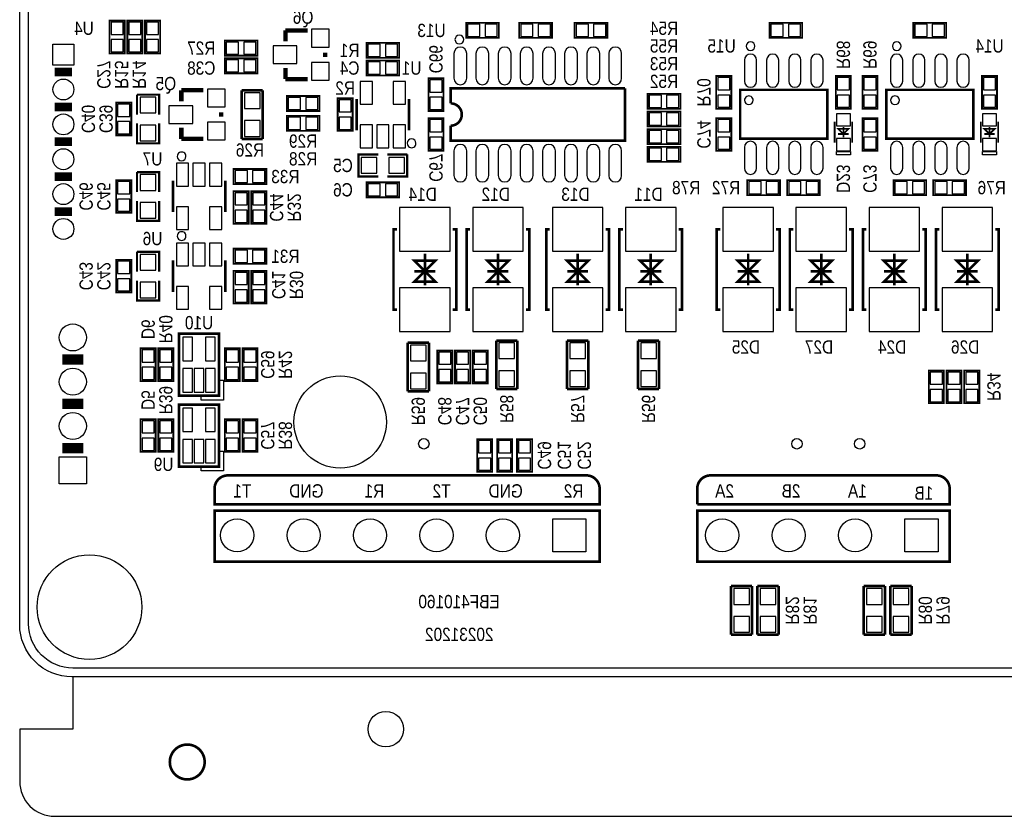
# Model space of a CAD drawing. Extents: x 0 to 137, y -8 to 90.
# Tile 1 of 7: x 0 to 56, y -8 to 38. Entities that reach past the tile are written whole.
import ezdxf
from ezdxf.enums import TextEntityAlignment as Align

# ---------------------------------------------------------------- set-up
doc = ezdxf.new("R2010")
doc.units = 0
for name, color, linetype in [('BG_OUTLINE', 3, 'CONTINUOUS'), ('BG_SILKSCREEN_BOTTOM', 51, 'CONTINUOUS'), ('PG_SILKSCREEN_BOTTOM', 150, 'CONTINUOUS'), ('PIN_SOLDERMASK_BOTTOM', 231, 'CONTINUOUS'), ('RD_SILKSCREEN_BOTTOM', 1, 'CONTINUOUS'), ('RKI_ALL', 2, 'CONTINUOUS')]:
    doc.layers.add(name, color=color, linetype=linetype)

msp = doc.modelspace()

# ---------------------------------------------------------------- linework, layer by layer
at = {"layer": 'BG_OUTLINE'}
msp.add_lwpolyline([(2.999994, 81.999836), (133.999732, 81.999836, -0.414214), (136.999726, 78.999842), (136.999726, 2.999994, -0.414214), (133.999732, 0), (2.999994, 0, -0.414214), (0, 2.999994), (0, 78.999842, -0.414214)], format="xyb", close=True, dxfattribs=at)
msp.add_lwpolyline([(3.048, 0), (3.048, -2.999994), (0, -2.999994), (0, -5.999988, 0.414214), (1.999996, -7.999984), (134.99973, -7.999984, 0.414214), (136.999726, -5.999988), (136.999726, -2.999994), (133.999732, -2.999994), (133.999732, 0)], format="xyb", dxfattribs=at)
at = {"layer": 'BG_OUTLINE', "const_width": 0.1524}
msp.add_lwpolyline([(10.61085, -4.883912, 1), (8.610854, -4.883912, 1), (10.61085, -4.883912)], format="xyb", dxfattribs=at)
at = {"layer": 'BG_SILKSCREEN_BOTTOM', "const_width": 0.1524}
for points in [[(11.938, 11.557), (32.502348, 11.557, -0.414214), (33.264348, 10.795), (33.264348, 9.906), (11.176, 9.906), (11.176, 10.795, -0.414214), (11.938, 11.557)], [(38.862, 9.906), (53.34, 9.906), (53.34, 10.795, 0.414214), (52.578, 11.557), (39.624, 11.557, 0.414214), (38.862, 10.795), (38.862, 9.906)]]:
    msp.add_lwpolyline(points, format="xyb", dxfattribs=at)
for points in [[(33.264348, 8.636), (33.264348, 6.604), (11.176, 6.604), (11.176, 9.525), (33.264348, 9.525), (33.264348, 8.636)], [(53.34, 8.636), (53.34, 6.604), (38.862, 6.604), (38.862, 9.525), (53.34, 9.525), (53.34, 8.636)]]:
    msp.add_lwpolyline(points, dxfattribs=at)
at = {"layer": 'PG_SILKSCREEN_BOTTOM'}
for points, const_width in [([(6.0198, 35.7632), (6.0198, 37.6428), (5.1562, 37.6428), (5.1562, 35.7632), (6.0198, 35.7632)], 0.1016), ([(6.1722, 37.6428), (6.1722, 35.7632), (7.0358, 35.7632), (7.0358, 37.6428), (6.1722, 37.6428)], 0.1016), ([(8.0518, 35.7632), (8.0518, 37.6428), (7.1882, 37.6428), (7.1882, 35.7632), (8.0518, 35.7632)], 0.1016), ([(27.4828, 37.5158), (25.6032, 37.5158), (25.6032, 36.6522), (27.4828, 36.6522), (27.4828, 37.5158)], 0.1016), ([(30.5308, 37.5158), (28.6512, 37.5158), (28.6512, 36.6522), (30.5308, 36.6522), (30.5308, 37.5158)], 0.1016), ([(31.8262, 36.6522), (33.7058, 36.6522), (33.7058, 37.5158), (31.8262, 37.5158), (31.8262, 36.6522)], 0.1016), ([(43.0022, 36.6522), (44.8818, 36.6522), (44.8818, 37.5158), (43.0022, 37.5158), (43.0022, 36.6522)], 0.1016), ([(51.2572, 36.6522), (53.1368, 36.6522), (53.1368, 37.5158), (51.2572, 37.5158), (51.2572, 36.6522)], 0.1016), ([(15.24, 36.449), (15.24, 37.084)], 0.254), ([(15.24, 37.084), (16.51, 37.084)], 0.254), ([(13.6398, 36.4998), (11.7602, 36.4998), (11.7602, 35.6362), (13.6398, 35.6362), (13.6398, 36.4998)], 0.1016), ([(21.7678, 36.3728), (19.8882, 36.3728), (19.8882, 35.5092), (21.7678, 35.5092), (21.7678, 36.3728)], 0.1016), ([(17.526, 35.814), (17.526, 35.56)], 0.254), ([(13.6398, 35.4838), (11.7602, 35.4838), (11.7602, 34.6202), (13.6398, 34.6202), (13.6398, 35.4838)], 0.1016), ([(15.24, 34.925), (15.24, 34.29)], 0.254), ([(19.8882, 34.4932), (21.7678, 34.4932), (21.7678, 35.3568), (19.8882, 35.3568), (19.8882, 34.4932)], 0.1016), ([(3.007995, 34.694089), (2.007997, 34.694089)], 0.499999), ([(40.8178, 32.5882), (40.8178, 34.4678), (39.9542, 34.4678), (39.9542, 32.5882), (40.8178, 32.5882)], 0.1016), ([(47.6758, 32.5882), (47.6758, 34.4678), (46.8122, 34.4678), (46.8122, 32.5882), (47.6758, 32.5882)], 0.1016), ([(49.1998, 32.5882), (49.1998, 34.4678), (48.3362, 34.4678), (48.3362, 32.5882), (49.1998, 32.5882)], 0.1016), ([(56.0578, 32.5882), (56.0578, 34.4678), (55.1942, 34.4678), (55.1942, 32.5882), (56.0578, 32.5882)], 0.1016), ([(15.24, 34.29), (16.51, 34.29)], 0.254), ([(23.4442, 34.3408), (23.4442, 32.4612), (24.3078, 32.4612), (24.3078, 34.3408), (23.4442, 34.3408)], 0.1016), ([(8.001, 32.258), (8.001, 33.401), (6.731, 33.401)], 0.127), ([(6.731, 33.401), (6.731, 32.258)], 0.127), ([(9.271, 33.02), (9.271, 33.655)], 0.254), ([(9.271, 33.655), (10.541, 33.655)], 0.254), ([(12.7254, 33.6423), (12.7254, 30.861)], 0.1524), ([(13.9446, 33.6423), (12.7254, 33.6423)], 0.1524), ([(13.9446, 30.861), (13.9446, 33.6423)], 0.1524), ([(15.3162, 32.4612), (17.1958, 32.4612), (17.1958, 33.3248), (15.3162, 33.3248), (15.3162, 32.4612)], 0.1016), ([(24.71801, 33.257998), (24.71801, 33.757997), (34.71799, 33.757997)], 0.150012), ([(37.8968, 33.4518), (36.0172, 33.4518), (36.0172, 32.5882), (37.8968, 32.5882), (37.8968, 33.4518)], 0.1016), ([(41.323133, 30.876977), (46.323123, 30.876977), (46.323123, 33.676971), (41.323133, 33.676971), (41.323133, 30.876977)], 0.150012), ([(49.705133, 30.876977), (54.705123, 30.876977), (54.705123, 33.676971), (49.705133, 33.676971), (49.705133, 30.876977)], 0.150012), ([(3.007995, 32.694093), (2.007997, 32.694093)], 0.499999), ([(5.5372, 32.9438), (5.5372, 31.0642), (6.4008, 31.0642), (6.4008, 32.9438), (5.5372, 32.9438)], 0.1016), ([(19.1008, 31.3182), (19.1008, 33.1978), (18.2372, 33.1978), (18.2372, 31.3182), (19.1008, 31.3182)], 0.1016), ([(19.328003, 33.157998), (19.328003, 31.358002)], 0.150012), ([(22.327997, 31.358002), (22.327997, 33.157998)], 0.150012), ([(11.557, 32.385), (11.557, 32.131)], 0.254), ([(17.1958, 32.1818), (15.3162, 32.1818), (15.3162, 31.3182), (17.1958, 31.3182), (17.1958, 32.1818)], 0.1016), ([(37.8968, 32.4358), (36.0172, 32.4358), (36.0172, 31.5722), (37.8968, 31.5722), (37.8968, 32.4358)], 0.1016), ([(6.731, 31.75), (6.731, 30.607), (8.001, 30.607), (8.001, 31.75)], 0.127), ([(24.3078, 30.1752), (24.3078, 32.0548), (23.4442, 32.0548), (23.4442, 30.1752), (24.3078, 30.1752)], 0.1016), ([(40.8178, 30.1752), (40.8178, 32.0548), (39.9542, 32.0548), (39.9542, 30.1752), (40.8178, 30.1752)], 0.1016), ([(46.744001, 30.642001), (46.744001, 31.841999)], 0.1), ([(47.743999, 30.642001), (47.743999, 31.841999)], 0.1), ([(49.1998, 30.1752), (49.1998, 32.0548), (48.3362, 32.0548), (48.3362, 30.1752), (49.1998, 30.1752)], 0.1016), ([(55.126001, 30.642001), (55.126001, 31.841999)], 0.1), ([(56.125999, 30.642001), (56.125999, 31.841999)], 0.1), ([(9.271, 31.496), (9.271, 30.861)], 0.254), ([(37.8968, 31.4198), (36.0172, 31.4198), (36.0172, 30.5562), (37.8968, 30.5562), (37.8968, 31.4198)], 0.1016), ([(47.543999, 31.442), (47.244, 31.142), (46.944001, 31.442), (47.543999, 31.442)], 0.1), ([(47.543999, 31.142), (46.944001, 31.142)], 0.1), ([(47.244, 30.942001), (47.244, 31.541999)], 0.1), ([(55.925999, 31.442), (55.626, 31.142), (55.326001, 31.442), (55.925999, 31.442)], 0.1), ([(55.925999, 31.142), (55.326001, 31.142)], 0.1), ([(55.626, 30.942001), (55.626, 31.541999)], 0.1), ([(2.007997, 30.694097), (3.007995, 30.694097)], 0.499999), ([(9.271, 30.861), (10.541, 30.861)], 0.254), ([(12.7254, 30.861), (13.9446, 30.861)], 0.1524), ([(20.574, 29.972), (19.431, 29.972), (19.431, 28.702), (20.574, 28.702)], 0.127), ([(21.082, 28.702), (22.225, 28.702), (22.225, 29.972)], 0.127), ([(22.225, 29.972), (21.082, 29.972)], 0.127), ([(37.8968, 30.4038), (36.0172, 30.4038), (36.0172, 29.5402), (37.8968, 29.5402), (37.8968, 30.4038)], 0.1016), ([(2.007997, 28.694101), (3.007995, 28.694101)], 0.499999), ([(8.001, 27.813), (8.001, 28.956), (6.731, 28.956)], 0.127), ([(6.731, 28.956), (6.731, 27.813)], 0.127), ([(12.2682, 28.2702), (14.1478, 28.2702), (14.1478, 29.1338), (12.2682, 29.1338), (12.2682, 28.2702)], 0.1016), ([(5.5372, 28.4988), (5.5372, 26.6192), (6.4008, 26.6192), (6.4008, 28.4988), (5.5372, 28.4988)], 0.1016), ([(8.787003, 28.458998), (8.787003, 26.659002)], 0.150012), ([(11.786997, 26.659002), (11.786997, 28.458998)], 0.150012), ([(21.7678, 28.3718), (19.8882, 28.3718), (19.8882, 27.5082), (21.7678, 27.5082), (21.7678, 28.3718)], 0.1016), ([(43.6118, 28.4988), (41.7322, 28.4988), (41.7322, 27.6352), (43.6118, 27.6352), (43.6118, 28.4988)], 0.1016), ([(45.8978, 28.4988), (44.0182, 28.4988), (44.0182, 27.6352), (45.8978, 27.6352), (45.8978, 28.4988)], 0.1016), ([(51.9938, 28.4988), (50.1142, 28.4988), (50.1142, 27.6352), (51.9938, 27.6352), (51.9938, 28.4988)], 0.1016), ([(54.2798, 28.4988), (52.4002, 28.4988), (52.4002, 27.6352), (54.2798, 27.6352), (54.2798, 28.4988)], 0.1016), ([(13.1318, 25.9842), (13.1318, 27.8638), (12.2682, 27.8638), (12.2682, 25.9842), (13.1318, 25.9842)], 0.1016), ([(13.2842, 27.8638), (13.2842, 25.9842), (14.1478, 25.9842), (14.1478, 27.8638), (13.2842, 27.8638)], 0.1016), ([(6.731, 27.305), (6.731, 26.162), (8.001, 26.162), (8.001, 27.305)], 0.127), ([(2.007997, 26.694105), (3.007995, 26.694105)], 0.499999), ([(21.641003, 25.667995), (21.441004, 25.667995), (21.441004, 21.068005), (21.641003, 21.068005)], 0.150012), ([(24.840997, 25.667995), (25.040996, 25.667995), (25.040996, 21.068005), (24.840997, 21.068005)], 0.150012), ([(25.832003, 25.667995), (25.632004, 25.667995), (25.632004, 21.068005), (25.832003, 21.068005)], 0.150012), ([(29.031997, 25.667995), (29.231996, 25.667995), (29.231996, 21.068005), (29.031997, 21.068005)], 0.150012), ([(30.404003, 25.667995), (30.204004, 25.667995), (30.204004, 21.068005), (30.404003, 21.068005)], 0.150012), ([(33.603997, 25.667995), (33.803996, 25.667995), (33.803996, 21.068005), (33.603997, 21.068005)], 0.150012), ([(34.595003, 25.667995), (34.395004, 25.667995), (34.395004, 21.068005), (34.595003, 21.068005)], 0.150012), ([(37.794997, 25.667995), (37.994996, 25.667995), (37.994996, 21.068005), (37.794997, 21.068005)], 0.150012), ([(40.183003, 25.667995), (39.983004, 25.667995), (39.983004, 21.068005), (40.183003, 21.068005)], 0.150012), ([(43.382997, 25.667995), (43.582996, 25.667995), (43.582996, 21.068005), (43.382997, 21.068005)], 0.150012), ([(44.374003, 25.667995), (44.174004, 25.667995), (44.174004, 21.068005), (44.374003, 21.068005)], 0.150012), ([(47.573997, 25.667995), (47.773996, 25.667995), (47.773996, 21.068005), (47.573997, 21.068005)], 0.150012), ([(48.565003, 25.667995), (48.365004, 25.667995), (48.365004, 21.068005), (48.565003, 21.068005)], 0.150012), ([(51.764997, 25.667995), (51.964996, 25.667995), (51.964996, 21.068005), (51.764997, 21.068005)], 0.150012), ([(52.756003, 25.667995), (52.556004, 25.667995), (52.556004, 21.068005), (52.756003, 21.068005)], 0.150012), ([(55.955997, 25.667995), (56.155996, 25.667995), (56.155996, 21.068005), (55.955997, 21.068005)], 0.150012), ([(8.001, 23.241), (8.001, 24.384), (6.731, 24.384)], 0.127), ([(6.731, 24.384), (6.731, 23.241)], 0.127), ([(12.2682, 23.6982), (14.1478, 23.6982), (14.1478, 24.5618), (12.2682, 24.5618), (12.2682, 23.6982)], 0.1016), ([(23.241, 24.267998), (23.241, 22.468002)], 0.150012), ([(27.432, 24.267998), (27.432, 22.468002)], 0.150012), ([(32.004, 24.267998), (32.004, 22.468002)], 0.150012), ([(36.195, 24.267998), (36.195, 22.468002)], 0.150012), ([(41.783, 24.267998), (41.783, 22.468002)], 0.150012), ([(45.974, 24.267998), (45.974, 22.468002)], 0.150012), ([(50.165, 24.267998), (50.165, 22.468002)], 0.150012), ([(54.356, 24.267998), (54.356, 22.468002)], 0.150012), ([(5.5372, 23.9268), (5.5372, 22.0472), (6.4008, 22.0472), (6.4008, 23.9268), (5.5372, 23.9268)], 0.1016), ([(8.787003, 23.886998), (8.787003, 22.087002)], 0.150012), ([(11.786997, 22.087002), (11.786997, 23.886998)], 0.150012), ([(22.641001, 23.867999), (23.840999, 23.867999), (23.241, 23.268), (22.641001, 23.867999)], 0.150012), ([(26.832001, 23.867999), (28.031999, 23.867999), (27.432, 23.268), (26.832001, 23.867999)], 0.150012), ([(31.404001, 23.867999), (32.603999, 23.867999), (32.004, 23.268), (31.404001, 23.867999)], 0.150012), ([(35.595001, 23.867999), (36.794999, 23.867999), (36.195, 23.268), (35.595001, 23.867999)], 0.150012), ([(41.183001, 23.867999), (42.382999, 23.867999), (41.783, 23.268), (41.183001, 23.867999)], 0.150012), ([(45.374001, 23.867999), (46.573999, 23.867999), (45.974, 23.268), (45.374001, 23.867999)], 0.150012), ([(49.565001, 23.867999), (50.764999, 23.867999), (50.165, 23.268), (49.565001, 23.867999)], 0.150012), ([(53.756001, 23.867999), (54.955999, 23.867999), (54.356, 23.268), (53.756001, 23.867999)], 0.150012), ([(13.1318, 21.4122), (13.1318, 23.2918), (12.2682, 23.2918), (12.2682, 21.4122), (13.1318, 21.4122)], 0.1016), ([(13.2842, 23.2918), (13.2842, 21.4122), (14.1478, 21.4122), (14.1478, 23.2918), (13.2842, 23.2918)], 0.1016), ([(23.840999, 22.668001), (22.641001, 22.668001), (23.241, 23.268), (23.840999, 22.668001)], 0.150012), ([(22.641001, 23.268), (23.840999, 23.268)], 0.150012), ([(23.840999, 23.268), (22.641001, 23.268)], 0.150012), ([(28.031999, 22.668001), (26.832001, 22.668001), (27.432, 23.268), (28.031999, 22.668001)], 0.150012), ([(26.832001, 23.268), (28.031999, 23.268)], 0.150012), ([(28.031999, 23.268), (26.832001, 23.268)], 0.150012), ([(32.603999, 22.668001), (31.404001, 22.668001), (32.004, 23.268), (32.603999, 22.668001)], 0.150012), ([(31.404001, 23.268), (32.603999, 23.268)], 0.150012), ([(32.603999, 23.268), (31.404001, 23.268)], 0.150012), ([(36.794999, 22.668001), (35.595001, 22.668001), (36.195, 23.268), (36.794999, 22.668001)], 0.150012), ([(35.595001, 23.268), (36.794999, 23.268)], 0.150012), ([(36.794999, 23.268), (35.595001, 23.268)], 0.150012), ([(42.382999, 22.668001), (41.183001, 22.668001), (41.783, 23.268), (42.382999, 22.668001)], 0.150012), ([(41.183001, 23.268), (42.382999, 23.268)], 0.150012), ([(42.382999, 23.268), (41.183001, 23.268)], 0.150012), ([(46.573999, 22.668001), (45.374001, 22.668001), (45.974, 23.268), (46.573999, 22.668001)], 0.150012), ([(45.374001, 23.268), (46.573999, 23.268)], 0.150012), ([(46.573999, 23.268), (45.374001, 23.268)], 0.150012), ([(50.764999, 22.668001), (49.565001, 22.668001), (50.165, 23.268), (50.764999, 22.668001)], 0.150012), ([(49.565001, 23.268), (50.764999, 23.268)], 0.150012), ([(50.764999, 23.268), (49.565001, 23.268)], 0.150012), ([(54.955999, 22.668001), (53.756001, 22.668001), (54.356, 23.268), (54.955999, 22.668001)], 0.150012), ([(53.756001, 23.268), (54.955999, 23.268)], 0.150012), ([(54.955999, 23.268), (53.756001, 23.268)], 0.150012), ([(6.731, 22.733), (6.731, 21.59), (8.001, 21.59), (8.001, 22.733)], 0.127), ([(11.43, 19.685), (9.144, 19.685), (9.144, 16.129), (11.43, 16.129), (11.43, 19.685)], 0.1524), ([(22.2504, 19.1643), (22.2504, 16.383)], 0.1524), ([(23.4696, 19.1643), (22.2504, 19.1643)], 0.1524), ([(23.4696, 16.383), (23.4696, 19.1643)], 0.1524), ([(27.3304, 19.2913), (27.3304, 16.51)], 0.1524), ([(28.5496, 19.2913), (27.3304, 19.2913)], 0.1524), ([(28.5496, 16.51), (28.5496, 19.2913)], 0.1524), ([(31.3944, 19.2913), (31.3944, 16.51)], 0.1524), ([(32.6136, 19.2913), (31.3944, 19.2913)], 0.1524), ([(32.6136, 16.51), (32.6136, 19.2913)], 0.1524), ([(35.4584, 19.2913), (35.4584, 16.51)], 0.1524), ([(36.6776, 19.2913), (35.4584, 19.2913)], 0.1524), ([(36.6776, 16.51), (36.6776, 19.2913)], 0.1524), ([(6.9342, 18.8468), (6.9342, 16.9672), (7.7978, 16.9672), (7.7978, 18.8468), (6.9342, 18.8468)], 0.1016), ([(8.8138, 16.9672), (8.8138, 18.8468), (7.9502, 18.8468), (7.9502, 16.9672), (8.8138, 16.9672)], 0.1016), ([(11.7602, 18.8468), (11.7602, 16.9672), (12.6238, 16.9672), (12.6238, 18.8468), (11.7602, 18.8468)], 0.1016), ([(12.7762, 18.8468), (12.7762, 16.9672), (13.6398, 16.9672), (13.6398, 18.8468), (12.7762, 18.8468)], 0.1016), ([(24.8158, 16.8402), (24.8158, 18.7198), (23.9522, 18.7198), (23.9522, 16.8402), (24.8158, 16.8402)], 0.1016), ([(25.8318, 16.8402), (25.8318, 18.7198), (24.9682, 18.7198), (24.9682, 16.8402), (25.8318, 16.8402)], 0.1016), ([(26.8478, 16.8402), (26.8478, 18.7198), (25.9842, 18.7198), (25.9842, 16.8402), (26.8478, 16.8402)], 0.1016), ([(2.448001, 18.200141), (3.647999, 18.200141)], 0.599999), ([(53.0098, 15.6972), (53.0098, 17.5768), (52.1462, 17.5768), (52.1462, 15.6972), (53.0098, 15.6972)], 0.1016), ([(53.1622, 17.5768), (53.1622, 15.6972), (54.0258, 15.6972), (54.0258, 17.5768), (53.1622, 17.5768)], 0.1016), ([(54.1782, 17.5768), (54.1782, 15.6972), (55.0418, 15.6972), (55.0418, 17.5768), (54.1782, 17.5768)], 0.1016), ([(22.2504, 16.383), (23.4696, 16.383)], 0.1524), ([(27.3304, 16.51), (28.5496, 16.51)], 0.1524), ([(31.3944, 16.51), (32.6136, 16.51)], 0.1524), ([(35.4584, 16.51), (36.6776, 16.51)], 0.1524), ([(3.647999, 15.660141), (2.448001, 15.660141)], 0.599999), ([(11.43, 15.621), (9.144, 15.621), (9.144, 12.065), (11.43, 12.065), (11.43, 15.621)], 0.1524), ([(6.9342, 14.7828), (6.9342, 12.9032), (7.7978, 12.9032), (7.7978, 14.7828), (6.9342, 14.7828)], 0.1016), ([(8.8138, 12.9032), (8.8138, 14.7828), (7.9502, 14.7828), (7.9502, 12.9032), (8.8138, 12.9032)], 0.1016), ([(11.7602, 14.7828), (11.7602, 12.9032), (12.6238, 12.9032), (12.6238, 14.7828), (11.7602, 14.7828)], 0.1016), ([(12.7762, 14.7828), (12.7762, 12.9032), (13.6398, 12.9032), (13.6398, 14.7828), (12.7762, 14.7828)], 0.1016), ([(26.2382, 13.6398), (26.2382, 11.7602), (27.1018, 11.7602), (27.1018, 13.6398), (26.2382, 13.6398)], 0.1016), ([(28.2448, 11.7602), (28.2448, 13.6398), (27.3812, 13.6398), (27.3812, 11.7602), (28.2448, 11.7602)], 0.1016), ([(28.5242, 13.6398), (28.5242, 11.7602), (29.3878, 11.7602), (29.3878, 13.6398), (28.5242, 13.6398)], 0.1016), ([(3.647999, 13.120141), (2.448001, 13.120141)], 0.599999), ([(42.0116, 5.207), (40.7924, 5.207)], 0.1524), ([(40.7924, 5.207), (40.7924, 2.4257)], 0.1524), ([(42.0116, 2.4257), (42.0116, 5.207)], 0.1524), ([(43.5356, 5.207), (42.3164, 5.207)], 0.1524), ([(42.3164, 5.207), (42.3164, 2.4257)], 0.1524), ([(43.5356, 2.4257), (43.5356, 5.207)], 0.1524), ([(49.6316, 5.207), (48.4124, 5.207)], 0.1524), ([(48.4124, 5.207), (48.4124, 2.4257)], 0.1524), ([(49.6316, 2.4257), (49.6316, 5.207)], 0.1524), ([(51.1556, 5.207), (49.9364, 5.207)], 0.1524), ([(49.9364, 5.207), (49.9364, 2.4257)], 0.1524), ([(51.1556, 2.4257), (51.1556, 5.207)], 0.1524), ([(40.7924, 2.4257), (42.0116, 2.4257)], 0.1524), ([(42.3164, 2.4257), (43.5356, 2.4257)], 0.1524), ([(48.4124, 2.4257), (49.6316, 2.4257)], 0.1524), ([(49.9364, 2.4257), (51.1556, 2.4257)], 0.1524)]:
    msp.add_lwpolyline(points, dxfattribs=dict(at, const_width=const_width))
for points in [[(25.467996, 36.557991, 1), (24.968004, 36.558009, 1)], [(42.173119, 36.176966, 1), (41.673137, 36.176982, 1)], [(50.555119, 36.176966, 1), (50.055137, 36.176982, 1)], [(42.073119, 33.076972, 1), (41.573137, 33.076975, 1)], [(50.455119, 33.076972, 1), (49.955137, 33.076975, 1)], [(22.728987, 30.607, 1), (22.229017, 30.606991, 1)], [(9.536989, 29.858995, 1), (9.037011, 29.859005, 1)], [(9.536989, 25.286995, 1), (9.037011, 25.287005, 1)]]:
    msp.add_lwpolyline(points, format="xyb", close=True, dxfattribs=at)
at = {"layer": 'PG_SILKSCREEN_BOTTOM', "const_width": 0.150012}
msp.add_lwpolyline([(34.71799, 33.757997), (34.71799, 30.758003), (24.71801, 30.758003), (24.71801, 31.617895, 0.999984), (24.71801, 32.898105), (24.71801, 33.257998)], format="xyb", dxfattribs=at)
at = {"layer": 'PG_SILKSCREEN_BOTTOM'}
for points in [[(47.643999, 29.942003), (46.844001, 29.942003), (46.844001, 30.142002), (47.643999, 30.142002)], [(56.025999, 29.942003), (55.226001, 29.942003), (55.226001, 30.142002), (56.025999, 30.142002)], [(11.43, 17.018), (11.684, 17.018), (11.684, 15.875), (10.414, 15.875), (10.414, 16.129), (11.43, 16.129)], [(11.43, 12.954), (11.684, 12.954), (11.684, 11.811), (10.414, 11.811), (10.414, 12.065), (11.43, 12.065)]]:
    msp.add_lwpolyline(points, close=True, dxfattribs=at)
at = {"layer": 'PIN_SOLDERMASK_BOTTOM'}
for points in [[(5.237505, 36.852377), (5.938495, 36.852377), (5.938495, 37.553367), (5.237505, 37.553367)], [(6.954495, 37.553367), (6.253505, 37.553367), (6.253505, 36.852377), (6.954495, 36.852377)], [(7.269505, 36.852377), (7.970495, 36.852377), (7.970495, 37.553367), (7.269505, 37.553367)], [(26.393623, 36.733505), (26.393623, 37.434495), (25.692633, 37.434495), (25.692633, 36.733505)], [(27.393367, 36.733505), (27.393367, 37.434495), (26.692377, 37.434495), (26.692377, 36.733505)], [(29.441623, 36.733505), (29.441623, 37.434495), (28.740633, 37.434495), (28.740633, 36.733505)], [(30.441367, 36.733505), (30.441367, 37.434495), (29.740377, 37.434495), (29.740377, 36.733505)], [(31.915633, 37.434495), (31.915633, 36.733505), (32.616623, 36.733505), (32.616623, 37.434495)], [(32.915377, 37.434495), (32.915377, 36.733505), (33.616367, 36.733505), (33.616367, 37.434495)], [(43.091633, 37.434495), (43.091633, 36.733505), (43.792623, 36.733505), (43.792623, 37.434495)], [(44.091377, 37.434495), (44.091377, 36.733505), (44.792367, 36.733505), (44.792367, 37.434495)], [(51.346633, 37.434495), (51.346633, 36.733505), (52.047623, 36.733505), (52.047623, 37.434495)], [(52.346377, 37.434495), (52.346377, 36.733505), (53.047367, 36.733505), (53.047367, 37.434495)], [(17.753838, 37.146738), (16.739362, 37.146738), (16.739362, 36.132262), (17.753838, 36.132262)], [(1.907997, 36.294085), (3.107995, 36.294085), (3.107995, 35.094088), (1.907997, 35.094088)], [(5.237505, 35.852633), (5.938495, 35.852633), (5.938495, 36.553623), (5.237505, 36.553623)], [(6.954495, 36.553623), (6.253505, 36.553623), (6.253505, 35.852633), (6.954495, 35.852633)], [(7.269505, 35.852633), (7.970495, 35.852633), (7.970495, 36.553623), (7.269505, 36.553623)], [(12.550623, 35.717505), (12.550623, 36.418495), (11.849633, 36.418495), (11.849633, 35.717505)], [(13.550367, 35.717505), (13.550367, 36.418495), (12.849377, 36.418495), (12.849377, 35.717505)], [(15.899638, 36.194238), (14.529562, 36.194238), (14.529562, 35.179762), (15.899638, 35.179762)], [(20.678623, 35.590505), (20.678623, 36.291495), (19.977633, 36.291495), (19.977633, 35.590505)], [(21.678367, 35.590505), (21.678367, 36.291495), (20.977377, 36.291495), (20.977377, 35.590505)], [(12.550623, 34.701505), (12.550623, 35.402495), (11.849633, 35.402495), (11.849633, 34.701505)], [(13.550367, 34.701505), (13.550367, 35.402495), (12.849377, 35.402495), (12.849377, 34.701505)], [(17.753838, 35.241738), (16.739362, 35.241738), (16.739362, 34.227262), (17.753838, 34.227262)], [(19.977633, 35.275495), (19.977633, 34.574505), (20.678623, 34.574505), (20.678623, 35.275495)], [(20.977377, 35.275495), (20.977377, 34.574505), (21.678367, 34.574505), (21.678367, 35.275495)], [(20.228484, 32.857745), (20.228484, 34.15825), (19.527495, 34.15825), (19.527495, 32.857745)], [(22.128505, 32.857745), (22.128505, 34.15825), (21.427516, 34.15825), (21.427516, 32.857745)], [(24.226495, 34.251367), (23.525505, 34.251367), (23.525505, 33.550377), (24.226495, 33.550377)], [(40.035505, 33.677377), (40.736495, 33.677377), (40.736495, 34.378367), (40.035505, 34.378367)], [(46.893505, 33.677377), (47.594495, 33.677377), (47.594495, 34.378367), (46.893505, 34.378367)], [(48.417505, 33.677377), (49.118495, 33.677377), (49.118495, 34.378367), (48.417505, 34.378367)], [(55.275505, 33.677377), (55.976495, 33.677377), (55.976495, 34.378367), (55.275505, 34.378367)], [(11.784838, 33.717738), (10.770362, 33.717738), (10.770362, 32.703262), (11.784838, 32.703262)], [(13.784961, 33.508061), (12.885039, 33.508061), (12.885039, 32.608139), (13.784961, 32.608139)], [(36.807623, 32.669505), (36.807623, 33.370495), (36.106633, 33.370495), (36.106633, 32.669505)], [(37.807367, 32.669505), (37.807367, 33.370495), (37.106377, 33.370495), (37.106377, 32.669505)], [(40.035505, 32.677633), (40.736495, 32.677633), (40.736495, 33.378623), (40.035505, 33.378623)], [(46.893505, 32.677633), (47.594495, 32.677633), (47.594495, 33.378623), (46.893505, 33.378623)], [(48.417505, 32.677633), (49.118495, 32.677633), (49.118495, 33.378623), (48.417505, 33.378623)], [(55.275505, 32.677633), (55.976495, 32.677633), (55.976495, 33.378623), (55.275505, 33.378623)], [(6.319495, 32.854367), (5.618505, 32.854367), (5.618505, 32.153377), (6.319495, 32.153377)], [(7.815961, 33.254061), (6.916039, 33.254061), (6.916039, 32.354139), (7.815961, 32.354139)], [(9.930638, 32.765238), (8.560562, 32.765238), (8.560562, 31.750762), (9.930638, 31.750762)], [(15.405633, 33.243495), (15.405633, 32.542505), (16.106623, 32.542505), (16.106623, 33.243495)], [(16.405377, 33.243495), (16.405377, 32.542505), (17.106367, 32.542505), (17.106367, 33.243495)], [(18.318505, 32.407377), (19.019495, 32.407377), (19.019495, 33.108367), (18.318505, 33.108367)], [(24.226495, 33.251623), (23.525505, 33.251623), (23.525505, 32.550633), (24.226495, 32.550633)], [(36.807623, 31.653505), (36.807623, 32.354495), (36.106633, 32.354495), (36.106633, 31.653505)], [(37.807367, 31.653505), (37.807367, 32.354495), (37.106377, 32.354495), (37.106377, 31.653505)], [(46.844001, 31.602007), (47.643999, 31.602007), (47.643999, 32.302006), (46.844001, 32.302006)], [(55.226001, 31.602007), (56.025999, 31.602007), (56.025999, 32.302006), (55.226001, 32.302006)], [(6.319495, 31.854623), (5.618505, 31.854623), (5.618505, 31.153633), (6.319495, 31.153633)], [(7.815961, 31.653861), (6.916039, 31.653861), (6.916039, 30.753939), (7.815961, 30.753939)], [(11.784838, 31.812738), (10.770362, 31.812738), (10.770362, 30.798262), (11.784838, 30.798262)], [(13.784961, 31.907861), (12.885039, 31.907861), (12.885039, 31.007939), (13.784961, 31.007939)], [(16.106623, 31.399505), (16.106623, 32.100495), (15.405633, 32.100495), (15.405633, 31.399505)], [(17.106367, 31.399505), (17.106367, 32.100495), (16.405377, 32.100495), (16.405377, 31.399505)], [(18.318505, 31.407633), (19.019495, 31.407633), (19.019495, 32.108623), (18.318505, 32.108623)], [(20.228484, 30.357724), (20.228484, 31.65823), (19.527495, 31.65823), (19.527495, 30.357724)], [(21.178495, 30.357724), (21.178495, 31.65823), (20.477505, 31.65823), (20.477505, 30.357724)], [(22.128505, 30.357724), (22.128505, 31.65823), (21.427516, 31.65823), (21.427516, 30.357724)], [(23.525505, 31.264377), (24.226495, 31.264377), (24.226495, 31.965367), (23.525505, 31.965367)], [(40.035505, 31.264377), (40.736495, 31.264377), (40.736495, 31.965367), (40.035505, 31.965367)], [(48.417505, 31.264377), (49.118495, 31.264377), (49.118495, 31.965367), (48.417505, 31.965367)], [(36.807623, 30.637505), (36.807623, 31.338495), (36.106633, 31.338495), (36.106633, 30.637505)], [(37.807367, 30.637505), (37.807367, 31.338495), (37.106377, 31.338495), (37.106377, 30.637505)], [(23.525505, 30.264633), (24.226495, 30.264633), (24.226495, 30.965623), (23.525505, 30.965623)], [(40.035505, 30.264633), (40.736495, 30.264633), (40.736495, 30.965623), (40.035505, 30.965623)], [(46.844001, 30.181994), (47.643999, 30.181994), (47.643999, 30.881993), (46.844001, 30.881993)], [(48.417505, 30.264633), (49.118495, 30.264633), (49.118495, 30.965623), (48.417505, 30.965623)], [(55.226001, 30.181994), (56.025999, 30.181994), (56.025999, 30.881993), (55.226001, 30.881993)], [(36.807623, 29.621505), (36.807623, 30.322495), (36.106633, 30.322495), (36.106633, 29.621505)], [(37.807367, 29.621505), (37.807367, 30.322495), (37.106377, 30.322495), (37.106377, 29.621505)], [(8.986495, 29.459263), (8.986495, 28.158757), (9.687484, 28.158757), (9.687484, 29.459263)], [(9.936505, 29.459263), (9.936505, 28.158757), (10.637495, 28.158757), (10.637495, 29.459263)], [(10.886516, 29.459263), (10.886516, 28.158757), (11.587505, 28.158757), (11.587505, 29.459263)], [(20.477861, 28.887039), (20.477861, 29.786961), (19.577939, 29.786961), (19.577939, 28.887039)], [(22.078061, 28.887039), (22.078061, 29.786961), (21.178139, 29.786961), (21.178139, 28.887039)], [(7.815961, 28.809061), (6.916039, 28.809061), (6.916039, 27.909139), (7.815961, 27.909139)], [(12.357633, 29.052495), (12.357633, 28.351505), (13.058623, 28.351505), (13.058623, 29.052495)], [(13.357377, 29.052495), (13.357377, 28.351505), (14.058367, 28.351505), (14.058367, 29.052495)], [(6.319495, 28.409367), (5.618505, 28.409367), (5.618505, 27.708377), (6.319495, 27.708377)], [(20.678623, 27.589505), (20.678623, 28.290495), (19.977633, 28.290495), (19.977633, 27.589505)], [(21.678367, 27.589505), (21.678367, 28.290495), (20.977377, 28.290495), (20.977377, 27.589505)], [(42.522623, 27.716505), (42.522623, 28.417495), (41.821633, 28.417495), (41.821633, 27.716505)], [(43.522367, 27.716505), (43.522367, 28.417495), (42.821377, 28.417495), (42.821377, 27.716505)], [(44.808623, 27.716505), (44.808623, 28.417495), (44.107633, 28.417495), (44.107633, 27.716505)], [(45.808367, 27.716505), (45.808367, 28.417495), (45.107377, 28.417495), (45.107377, 27.716505)], [(50.904623, 27.716505), (50.904623, 28.417495), (50.203633, 28.417495), (50.203633, 27.716505)], [(51.904367, 27.716505), (51.904367, 28.417495), (51.203377, 28.417495), (51.203377, 27.716505)], [(53.190623, 27.716505), (53.190623, 28.417495), (52.489633, 28.417495), (52.489633, 27.716505)], [(54.190367, 27.716505), (54.190367, 28.417495), (53.489377, 28.417495), (53.489377, 27.716505)], [(12.349505, 27.073377), (13.050495, 27.073377), (13.050495, 27.774367), (12.349505, 27.774367)], [(14.066495, 27.774367), (13.365505, 27.774367), (13.365505, 27.073377), (14.066495, 27.073377)], [(6.319495, 27.409623), (5.618505, 27.409623), (5.618505, 26.708633), (6.319495, 26.708633)], [(7.815961, 27.208861), (6.916039, 27.208861), (6.916039, 26.308939), (7.815961, 26.308939)], [(8.986495, 26.959242), (8.986495, 25.658737), (9.687484, 25.658737), (9.687484, 26.959242)], [(10.886516, 26.959242), (10.886516, 25.658737), (11.587505, 25.658737), (11.587505, 26.959242)], [(12.349505, 26.073633), (13.050495, 26.073633), (13.050495, 26.774623), (12.349505, 26.774623)], [(14.066495, 26.774623), (13.365505, 26.774623), (13.365505, 26.073633), (14.066495, 26.073633)], [(24.690997, 26.917993), (21.791003, 26.917993), (21.791003, 24.417998), (24.690997, 24.417998)], [(28.881997, 26.917993), (25.982003, 26.917993), (25.982003, 24.417998), (28.881997, 24.417998)], [(33.453997, 26.917993), (30.554003, 26.917993), (30.554003, 24.417998), (33.453997, 24.417998)], [(37.644997, 26.917993), (34.745003, 26.917993), (34.745003, 24.417998), (37.644997, 24.417998)], [(43.232997, 26.917993), (40.333003, 26.917993), (40.333003, 24.417998), (43.232997, 24.417998)], [(47.423997, 26.917993), (44.524003, 26.917993), (44.524003, 24.417998), (47.423997, 24.417998)], [(51.614997, 26.917993), (48.715003, 26.917993), (48.715003, 24.417998), (51.614997, 24.417998)], [(55.805997, 26.917993), (52.906003, 26.917993), (52.906003, 24.417998), (55.805997, 24.417998)], [(8.986495, 24.887263), (8.986495, 23.586757), (9.687484, 23.586757), (9.687484, 24.887263)], [(9.936505, 24.887263), (9.936505, 23.586757), (10.637495, 23.586757), (10.637495, 24.887263)], [(10.886516, 24.887263), (10.886516, 23.586757), (11.587505, 23.586757), (11.587505, 24.887263)], [(12.357633, 24.480495), (12.357633, 23.779505), (13.058623, 23.779505), (13.058623, 24.480495)], [(13.357377, 24.480495), (13.357377, 23.779505), (14.058367, 23.779505), (14.058367, 24.480495)], [(6.319495, 23.837367), (5.618505, 23.837367), (5.618505, 23.136377), (6.319495, 23.136377)], [(7.815961, 24.237061), (6.916039, 24.237061), (6.916039, 23.337139), (7.815961, 23.337139)], [(12.349505, 22.501377), (13.050495, 22.501377), (13.050495, 23.202367), (12.349505, 23.202367)], [(14.066495, 23.202367), (13.365505, 23.202367), (13.365505, 22.501377), (14.066495, 22.501377)], [(6.319495, 22.837623), (5.618505, 22.837623), (5.618505, 22.136633), (6.319495, 22.136633)], [(7.815961, 22.636861), (6.916039, 22.636861), (6.916039, 21.736939), (7.815961, 21.736939)], [(8.986495, 22.387242), (8.986495, 21.086737), (9.687484, 21.086737), (9.687484, 22.387242)], [(10.886516, 22.387242), (10.886516, 21.086737), (11.587505, 21.086737), (11.587505, 22.387242)], [(12.349505, 21.501633), (13.050495, 21.501633), (13.050495, 22.202623), (12.349505, 22.202623)], [(14.066495, 22.202623), (13.365505, 22.202623), (13.365505, 21.501633), (14.066495, 21.501633)], [(24.690997, 22.318002), (21.791003, 22.318002), (21.791003, 19.818007), (24.690997, 19.818007)], [(28.881997, 22.318002), (25.982003, 22.318002), (25.982003, 19.818007), (28.881997, 19.818007)], [(33.453997, 22.318002), (30.554003, 22.318002), (30.554003, 19.818007), (33.453997, 19.818007)], [(37.644997, 22.318002), (34.745003, 22.318002), (34.745003, 19.818007), (37.644997, 19.818007)], [(43.232997, 22.318002), (40.333003, 22.318002), (40.333003, 19.818007), (43.232997, 19.818007)], [(47.423997, 22.318002), (44.524003, 22.318002), (44.524003, 19.818007), (47.423997, 19.818007)], [(51.614997, 22.318002), (48.715003, 22.318002), (48.715003, 19.818007), (51.614997, 19.818007)], [(55.805997, 22.318002), (52.906003, 22.318002), (52.906003, 19.818007), (55.805997, 19.818007)], [(9.916389, 18.133797), (9.916389, 19.479997), (9.357589, 19.479997), (9.357589, 18.133797)], [(11.216411, 18.133797), (11.216411, 19.479997), (10.657611, 19.479997), (10.657611, 18.133797)], [(7.716495, 18.757367), (7.015505, 18.757367), (7.015505, 18.056377), (7.716495, 18.056377)], [(8.031505, 18.056377), (8.732495, 18.056377), (8.732495, 18.757367), (8.031505, 18.757367)], [(12.542495, 18.757367), (11.841505, 18.757367), (11.841505, 18.056377), (12.542495, 18.056377)], [(13.558495, 18.757367), (12.857505, 18.757367), (12.857505, 18.056377), (13.558495, 18.056377)], [(23.309961, 19.030061), (22.410039, 19.030061), (22.410039, 18.130139), (23.309961, 18.130139)], [(28.389961, 19.157061), (27.490039, 19.157061), (27.490039, 18.257139), (28.389961, 18.257139)], [(32.453961, 19.157061), (31.554039, 19.157061), (31.554039, 18.257139), (32.453961, 18.257139)], [(36.517961, 19.157061), (35.618039, 19.157061), (35.618039, 18.257139), (36.517961, 18.257139)], [(24.033505, 17.929377), (24.734495, 17.929377), (24.734495, 18.630367), (24.033505, 18.630367)], [(25.049505, 17.929377), (25.750495, 17.929377), (25.750495, 18.630367), (25.049505, 18.630367)], [(26.065505, 17.929377), (26.766495, 17.929377), (26.766495, 18.630367), (26.065505, 18.630367)], [(7.716495, 17.757623), (7.015505, 17.757623), (7.015505, 17.056633), (7.716495, 17.056633)], [(8.031505, 17.056633), (8.732495, 17.056633), (8.732495, 17.757623), (8.031505, 17.757623)], [(9.916389, 16.334003), (9.916389, 17.680203), (9.357589, 17.680203), (9.357589, 16.334003)], [(10.5664, 16.334003), (10.5664, 17.680203), (10.0076, 17.680203), (10.0076, 16.334003)], [(11.216411, 16.334003), (11.216411, 17.680203), (10.657611, 17.680203), (10.657611, 16.334003)], [(12.542495, 17.757623), (11.841505, 17.757623), (11.841505, 17.056633), (12.542495, 17.056633)], [(13.558495, 17.757623), (12.857505, 17.757623), (12.857505, 17.056633), (13.558495, 17.056633)], [(24.033505, 16.929633), (24.734495, 16.929633), (24.734495, 17.630623), (24.033505, 17.630623)], [(25.049505, 16.929633), (25.750495, 16.929633), (25.750495, 17.630623), (25.049505, 17.630623)], [(26.065505, 16.929633), (26.766495, 16.929633), (26.766495, 17.630623), (26.065505, 17.630623)], [(28.389961, 17.556861), (27.490039, 17.556861), (27.490039, 16.656939), (28.389961, 16.656939)], [(32.453961, 17.556861), (31.554039, 17.556861), (31.554039, 16.656939), (32.453961, 16.656939)], [(36.517961, 17.556861), (35.618039, 17.556861), (35.618039, 16.656939), (36.517961, 16.656939)], [(23.309961, 17.429861), (22.410039, 17.429861), (22.410039, 16.529939), (23.309961, 16.529939)], [(52.227505, 16.786377), (52.928495, 16.786377), (52.928495, 17.487367), (52.227505, 17.487367)], [(53.944495, 17.487367), (53.243505, 17.487367), (53.243505, 16.786377), (53.944495, 16.786377)], [(54.960495, 17.487367), (54.259505, 17.487367), (54.259505, 16.786377), (54.960495, 16.786377)], [(52.227505, 15.786633), (52.928495, 15.786633), (52.928495, 16.487623), (52.227505, 16.487623)], [(53.944495, 16.487623), (53.243505, 16.487623), (53.243505, 15.786633), (53.944495, 15.786633)], [(54.960495, 16.487623), (54.259505, 16.487623), (54.259505, 15.786633), (54.960495, 15.786633)], [(9.916389, 14.069797), (9.916389, 15.415997), (9.357589, 15.415997), (9.357589, 14.069797)], [(11.216411, 14.069797), (11.216411, 15.415997), (10.657611, 15.415997), (10.657611, 14.069797)], [(7.716495, 14.693367), (7.015505, 14.693367), (7.015505, 13.992377), (7.716495, 13.992377)], [(8.031505, 13.992377), (8.732495, 13.992377), (8.732495, 14.693367), (8.031505, 14.693367)], [(12.542495, 14.693367), (11.841505, 14.693367), (11.841505, 13.992377), (12.542495, 13.992377)], [(13.558495, 14.693367), (12.857505, 14.693367), (12.857505, 13.992377), (13.558495, 13.992377)], [(7.716495, 13.693623), (7.015505, 13.693623), (7.015505, 12.992633), (7.716495, 12.992633)], [(8.031505, 12.992633), (8.732495, 12.992633), (8.732495, 13.693623), (8.031505, 13.693623)], [(9.916389, 12.270003), (9.916389, 13.616203), (9.357589, 13.616203), (9.357589, 12.270003)], [(10.5664, 12.270003), (10.5664, 13.616203), (10.0076, 13.616203), (10.0076, 12.270003)], [(11.216411, 12.270003), (11.216411, 13.616203), (10.657611, 13.616203), (10.657611, 12.270003)], [(12.542495, 13.693623), (11.841505, 13.693623), (11.841505, 12.992633), (12.542495, 12.992633)], [(13.558495, 13.693623), (12.857505, 13.693623), (12.857505, 12.992633), (13.558495, 12.992633)], [(27.020495, 13.550367), (26.319505, 13.550367), (26.319505, 12.849377), (27.020495, 12.849377)], [(27.462505, 12.849377), (28.163495, 12.849377), (28.163495, 13.550367), (27.462505, 13.550367)], [(29.306495, 13.550367), (28.605505, 13.550367), (28.605505, 12.849377), (29.306495, 12.849377)], [(3.823005, 11.075137), (2.272995, 11.075137), (2.272995, 12.625146), (3.823005, 12.625146)], [(27.020495, 12.550623), (26.319505, 12.550623), (26.319505, 11.849633), (27.020495, 11.849633)], [(27.462505, 11.849633), (28.163495, 11.849633), (28.163495, 12.550623), (27.462505, 12.550623)], [(29.306495, 12.550623), (28.605505, 12.550623), (28.605505, 11.849633), (29.306495, 11.849633)], [(32.474954, 9.068981), (32.474954, 7.168985), (30.574958, 7.168985), (30.574958, 9.068981)], [(52.674888, 9.068981), (52.674888, 7.168985), (50.774892, 7.168985), (50.774892, 9.068981)], [(40.952039, 4.160139), (41.851961, 4.160139), (41.851961, 5.060061), (40.952039, 5.060061)], [(42.476039, 4.160139), (43.375961, 4.160139), (43.375961, 5.060061), (42.476039, 5.060061)], [(48.572039, 4.160139), (49.471961, 4.160139), (49.471961, 5.060061), (48.572039, 5.060061)], [(50.096039, 4.160139), (50.995961, 4.160139), (50.995961, 5.060061), (50.096039, 5.060061)], [(40.952039, 2.559939), (41.851961, 2.559939), (41.851961, 3.459861), (40.952039, 3.459861)], [(42.476039, 2.559939), (43.375961, 2.559939), (43.375961, 3.459861), (42.476039, 3.459861)], [(48.572039, 2.559939), (49.471961, 2.559939), (49.471961, 3.459861), (48.572039, 3.459861)], [(50.096039, 2.559939), (50.995961, 2.559939), (50.995961, 3.459861), (50.096039, 3.459861)]]:
    msp.add_lwpolyline(points, close=True, dxfattribs=at)
for points in [[(25.646405, 34.335695), (25.646405, 35.758095, 1), (24.909805, 35.758095), (24.909805, 34.335695, 1)], [(26.906195, 34.335695), (26.906195, 35.758095, 1), (26.169595, 35.758095), (26.169595, 34.335695, 1)], [(28.186405, 34.335695), (28.186405, 35.758095, 1), (27.449805, 35.758095), (27.449805, 34.335695, 1)], [(29.446195, 34.335695), (29.446195, 35.758095, 1), (28.709595, 35.758095), (28.709595, 34.335695, 1)], [(30.726405, 34.335695), (30.726405, 35.758095, 1), (29.989805, 35.758095), (29.989805, 34.335695, 1)], [(31.986195, 34.335695), (31.986195, 35.758095, 1), (31.249595, 35.758095), (31.249595, 34.335695, 1)], [(33.266405, 34.335695), (33.266405, 35.758095, 1), (32.529805, 35.758095), (32.529805, 34.335695, 1)], [(34.526195, 34.335695), (34.526195, 35.758095, 1), (33.789595, 35.758095), (33.789595, 34.335695, 1)], [(42.268127, 34.17697), (42.268127, 35.376968, 1), (41.568129, 35.376968), (41.568129, 34.17697, 1)], [(43.538127, 34.17697), (43.538127, 35.376968, 1), (42.838129, 35.376968), (42.838129, 34.17697, 1)], [(44.808127, 34.17697), (44.808127, 35.376968, 1), (44.108129, 35.376968), (44.108129, 34.17697, 1)], [(46.078127, 34.17697), (46.078127, 35.376968, 1), (45.378129, 35.376968), (45.378129, 34.17697, 1)], [(50.650127, 34.17697), (50.650127, 35.376968, 1), (49.950129, 35.376968), (49.950129, 34.17697, 1)], [(51.920127, 34.17697), (51.920127, 35.376968, 1), (51.220129, 35.376968), (51.220129, 34.17697, 1)], [(53.190127, 34.17697), (53.190127, 35.376968, 1), (52.490129, 35.376968), (52.490129, 34.17697, 1)], [(54.460127, 34.17697), (54.460127, 35.376968, 1), (53.760129, 35.376968), (53.760129, 34.17697, 1)], [(25.646405, 28.757905), (25.646405, 30.180305, 1), (24.909805, 30.180305), (24.909805, 28.757905, 1)], [(26.906195, 28.757905), (26.906195, 30.180305, 1), (26.169595, 30.180305), (26.169595, 28.757905, 1)], [(28.186405, 28.757905), (28.186405, 30.180305, 1), (27.449805, 30.180305), (27.449805, 28.757905, 1)], [(29.446195, 28.757905), (29.446195, 30.180305, 1), (28.709595, 30.180305), (28.709595, 28.757905, 1)], [(30.726405, 28.757905), (30.726405, 30.180305, 1), (29.989805, 30.180305), (29.989805, 28.757905, 1)], [(31.986195, 28.757905), (31.986195, 30.180305, 1), (31.249595, 30.180305), (31.249595, 28.757905, 1)], [(33.266405, 28.757905), (33.266405, 30.180305, 1), (32.529805, 30.180305), (32.529805, 28.757905, 1)], [(34.526195, 28.757905), (34.526195, 30.180305, 1), (33.789595, 30.180305), (33.789595, 28.757905, 1)], [(42.268127, 29.17698), (42.268127, 30.376978, 1), (41.568129, 30.376978), (41.568129, 29.17698, 1)], [(43.538127, 29.17698), (43.538127, 30.376978, 1), (42.838129, 30.376978), (42.838129, 29.17698, 1)], [(44.808127, 29.17698), (44.808127, 30.376978, 1), (44.108129, 30.376978), (44.108129, 29.17698, 1)], [(46.078127, 29.17698), (46.078127, 30.376978, 1), (45.378129, 30.376978), (45.378129, 29.17698, 1)], [(50.650127, 29.17698), (50.650127, 30.376978, 1), (49.950129, 30.376978), (49.950129, 29.17698, 1)], [(51.920127, 29.17698), (51.920127, 30.376978, 1), (51.220129, 30.376978), (51.220129, 29.17698, 1)], [(53.190127, 29.17698), (53.190127, 30.376978, 1), (52.490129, 30.376978), (52.490129, 29.17698, 1)], [(54.460127, 29.17698), (54.460127, 30.376978, 1), (53.760129, 30.376978), (53.760129, 29.17698, 1)]]:
    msp.add_lwpolyline(points, format="xyb", close=True, dxfattribs=at)
for centre, radius in [((2.507996, 33.694091), 0.599999), ((2.507996, 31.694095), 0.599999), ((2.507996, 29.694099), 0.599999), ((2.507996, 27.694103), 0.599999), ((2.507996, 25.694107), 0.599999), ((3.048, 19.470141), 0.775005), ((3.048, 16.930141), 0.775005), ((18.379948, 14.61897), 2.649995), ((3.048, 14.390141), 0.775005), ((23.179811, 13.36896), 0.299999), ((44.579819, 13.36896), 0.299999), ((48.179965, 13.36896), 0.299999), ((12.474956, 8.118983), 0.949998), ((16.284956, 8.118983), 0.949998), ((20.094956, 8.118983), 0.949998), ((23.904956, 8.118983), 0.949998), ((27.714956, 8.118983), 0.949998), ((40.29489, 8.118983), 0.949998), ((44.10489, 8.118983), 0.949998), ((47.91489, 8.118983), 0.949998), ((3.999992, 3.999992), 2.999994), ((20.999958, -2.999994), 1.016)]:
    msp.add_circle(centre, radius, dxfattribs=at)
at = {"layer": 'RKI_ALL'}
msp.add_lwpolyline([(0.508, 3.048), (0.508, 78.951836, -0.414214), (3.048, 81.491836), (133.951726, 81.491836, -0.414214), (136.491726, 78.951836), (136.491726, 3.048, -0.414214), (133.951726, 0.508), (3.048, 0.508, -0.414214)], format="xyb", close=True, dxfattribs=at)

# ---------------------------------------------------------------- texts
at = {"layer": 'BG_SILKSCREEN_BOTTOM', "text_generation_flag": 2, "width": 0.866667}
for s, p in [('T1', (13.2842, 10.287)), ('GND', (17.4244, 10.287)), ('R1', (20.9042, 10.287)), ('T2', (24.7142, 10.287)), ('GND', (28.8544, 10.287)), ('R2', (32.3342, 10.287)), ('2A', (40.9702, 10.287)), ('2B', (44.7802, 10.287)), ('1A', (48.5902, 10.287)), ('1B', (52.4002, 10.16)), ('EBF410160', (27.5336, 3.937)), ('20231202', (27.178, 2.0574))]:
    msp.add_text(s, height=0.762, dxfattribs=at).set_placement(p)
at = {"layer": 'RD_SILKSCREEN_BOTTOM', "text_generation_flag": 2, "width": 0.866667}
for s, p in [('Q6', (16.256, 37.465)), ('U4', (3.683, 36.83)), ('U13', (23.622, 36.703)), ('R54', (36.957, 36.83)), ('R27', (10.414, 35.687)), ('R1', (18.923, 35.56)), ('R55', (36.957, 35.814)), ('U15', (40.259, 35.814)), ('U14', (55.626, 35.814)), ('C38', (10.414, 34.544)), ('C4', (18.923, 34.544)), ('U1', (22.479, 34.544)), ('R53', (36.957, 34.798)), ('R52', (36.957, 33.782)), ('Q5', (8.382, 33.655)), ('R2', (18.669, 33.401)), ('R29', (16.256, 30.353)), ('R26', (13.208, 29.845)), ('U7', (7.62, 29.337)), ('R28', (16.256, 29.337)), ('C5', (18.542, 28.956)), ('R33', (15.24, 28.321)), ('C6', (18.542, 27.559)), ('R78', (38.227, 27.686)), ('R72', (40.513, 27.686)), ('R76', (55.753, 27.686)), ('D14', (23.114, 27.305914)), ('D12', (27.305, 27.305914)), ('D13', (31.877, 27.305914)), ('D11', (36.068, 27.305914)), ('U6', (7.62, 24.765)), ('R31', (15.24, 23.749)), ('U10', (10.287, 19.939)), ('D25', (41.656, 18.542914)), ('D27', (45.847, 18.542914)), ('D24', (50.038, 18.542914)), ('D26', (54.229, 18.542914)), ('U9', (8.255, 11.811))]:
    msp.add_text(s, height=0.762, dxfattribs=at).set_placement(p, align=Align.CENTER)
for s, p in [('C66', (23.495, 35.433)), ('R68', (46.863, 35.687)), ('R69', (48.387, 35.687)), ('C27', (4.445, 34.544914)), ('R15', (5.461, 34.544914)), ('R14', (6.477, 34.544914)), ('R70', (38.862, 33.528914)), ('C40', (3.556, 32.004)), ('C39', (4.572, 32.004914)), ('C74', (38.862, 31.115914)), ('C67', (23.495, 29.21)), ('D23', (46.863, 28.575)), ('C73', (48.387, 28.575)), ('C46', (3.429, 27.559)), ('C45', (4.445, 27.559914)), ('C44', (14.351, 26.924914)), ('R32', (15.367, 26.924914)), ('C43', (3.429, 22.987)), ('C42', (4.445, 22.987914)), ('C41', (14.478, 22.479914)), ('R30', (15.494, 22.479914)), ('D6', (6.985, 19.939)), ('R40', (8.001, 19.939)), ('C59', (13.843, 17.907914)), ('R42', (14.859, 17.907914)), ('R34', (55.499, 16.637914)), ('D5', (6.985, 15.875)), ('R39', (8.001, 15.875)), ('R59', (22.479, 15.240914)), ('C48', (24.003, 15.240914)), ('C47', (25.019, 15.240914)), ('C50', (26.035, 15.240914)), ('R58', (27.559, 15.367914)), ('R57', (31.623, 15.367914)), ('R56', (35.687, 15.367914)), ('C57', (13.843, 13.843914)), ('R38', (14.859, 13.843914)), ('C49', (29.718, 12.700914)), ('C51', (30.861, 12.700914)), ('C52', (32.004, 12.700914)), ('R82', (43.942, 3.810914)), ('R81', (44.958, 3.81)), ('R80', (51.562, 3.810914)), ('R79', (52.578, 3.81))]:
    msp.add_text(s, height=0.762, rotation=270, dxfattribs=at).set_placement(p, align=Align.CENTER)

doc.saveas('drawing.dxf')
